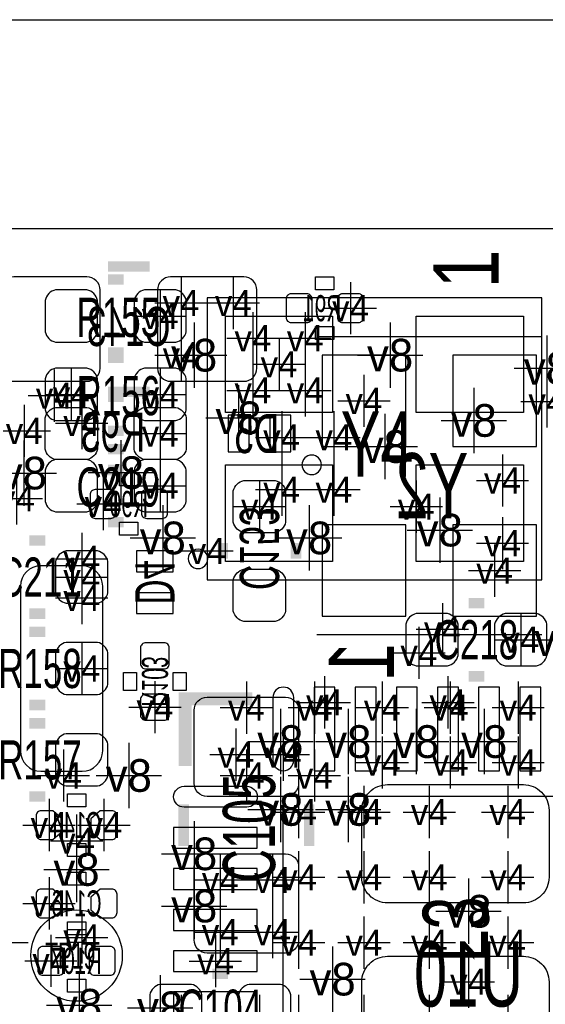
# Model space of a CAD drawing. Extents: x -64 to 356, y -42 to 255.
# Tile 17 of 31: x 25.56 to 30.67, y 16.27 to 25.84. Entities that reach past the tile are written whole.
import ezdxf
from ezdxf.enums import TextEntityAlignment as Align

# ---------------------------------------------------------------- set-up
doc = ezdxf.new("R2010")
doc.units = 0
for name, color, linetype in [('BG_OUTLINE', 7, 'CONTINUOUS'), ('BG_PANEL', 7, 'CONTINUOUS'), ('MA_NCLEGEND-1-2', 7, 'CONTINUOUS'), ('MA_NCLEGEND-14-15', 7, 'CONTINUOUS'), ('MA_NCLEGEND-15-16', 7, 'CONTINUOUS'), ('MA_NCLEGEND-2-3', 7, 'CONTINUOUS'), ('MA_NCLEGEND-3-14', 7, 'CONTINUOUS'), ('PG_SILKSCREEN_BOTTOM', 7, 'CONTINUOUS'), ('PG_SILKSCREEN_TOP', 7, 'CONTINUOUS'), ('PIN_BOTTOM', 7, 'CONTINUOUS'), ('PIN_TOP', 7, 'CONTINUOUS'), ('RD_ASSEMBLY_BOTTOM', 7, 'CONTINUOUS'), ('RD_ASSEMBLY_TOP', 7, 'CONTINUOUS')]:
    doc.layers.add(name, color=color, linetype=linetype)

# ---------------------------------------------------------------- blocks, each defined once
blk = doc.blocks.new('FIGURE_CROSS')
for points in [[(0, 0.5), (0, -0.5)], [(-0.5, 0), (0.5, 0)]]:
    blk.add_lwpolyline(points)

msp = doc.modelspace()

# ---------------------------------------------------------------- linework, layer by layer
at = {"layer": 'BG_OUTLINE'}
msp.add_lwpolyline([(-1.5875, 22.9235, -0.414205), (-0.6985, 23.8125), (48.3235, 23.8125, -0.414199), (49.2125, 22.9235), (49.2125, 20.5105), (49.2125, 1.7145), (49.2125, -0.6985, -0.414223), (48.3235, -1.5875), (-0.6985, -1.5875, -0.414228), (-1.5875, -0.6985)], format="xyb", close=True, dxfattribs=at)
at = {"layer": 'BG_PANEL'}
for points in [[(-0.694182, 25.8445), (48.327818, 25.8445)], [(-0.694182, 23.8125), (48.327818, 23.8125)]]:
    msp.add_lwpolyline(points, dxfattribs=at)
at = {"layer": 'PG_SILKSCREEN_BOTTOM'}
for points, const_width in [([(26.8224, 23.4442), (26.416, 23.4442)], 0.1016), ([(26.8224, 22.225), (26.416, 22.225)], 0.1016), ([(26.5684, 22.1742), (26.416, 22.1742)], 0.1016), ([(26.5684, 21.463), (26.416, 21.463)], 0.1016), ([(27.5336, 20.5994), (27.5336, 20.7518)], 0.1016), ([(28.2448, 20.5994), (28.2448, 20.7518)], 0.1016), ([(27.168348, 18.584672), (27.168348, 19.237452), (27.821128, 19.237452)], 0.127)]:
    msp.add_lwpolyline(points, dxfattribs=dict(at, const_width=const_width))
for points in [[(28.4353, 23.2156), (28.4353, 23.3426), (28.6131, 23.3426), (28.6131, 23.2156)], [(28.4353, 22.733), (28.4353, 22.86), (28.6131, 22.86), (28.6131, 22.733)], [(26.7081, 21.4376), (26.7081, 21.3106), (26.5303, 21.3106), (26.5303, 21.4376)], [(26.7081, 20.955), (26.7081, 20.828), (26.5303, 20.828), (26.5303, 20.955)], [(26.5684, 19.4945), (26.6954, 19.4945), (26.6954, 19.3167), (26.5684, 19.3167)], [(27.051, 19.4945), (27.178, 19.4945), (27.178, 19.3167), (27.051, 19.3167)], [(26.2001, 18.3134), (26.2001, 18.1864), (26.0223, 18.1864), (26.0223, 18.3134)], [(26.2001, 17.8308), (26.2001, 17.7038), (26.0223, 17.7038), (26.0223, 17.8308)], [(26.2001, 17.5514), (26.2001, 17.4244), (26.0223, 17.4244), (26.0223, 17.5514)], [(26.2001, 17.0688), (26.2001, 16.9418), (26.0223, 16.9418), (26.0223, 17.0688)], [(26.2001, 16.9926), (26.2001, 16.8656), (26.0223, 16.8656), (26.0223, 16.9926)], [(26.2001, 16.51), (26.2001, 16.383), (26.0223, 16.383), (26.0223, 16.51)]]:
    msp.add_lwpolyline(points, close=True, dxfattribs=at)
for points in [[(30.6324, 22.7584), (28.448, 22.7584)], [(28.448, 19.8628), (30.6324, 19.8628)]]:
    msp.add_lwpolyline(points, dxfattribs=at)
for points in [[(28.492196, 21.5138, 1), (28.302204, 21.5138, 1), (28.492196, 21.5138)], [(27.387296, 20.5994, 1.000632), (27.197304, 20.5994, 0.999369), (27.387296, 20.5994)]]:
    msp.add_lwpolyline(points, format="xyb", dxfattribs=at)
at = {"layer": 'PG_SILKSCREEN_TOP', "const_width": 0.1016}
for points in [[(26.416, 23.3172), (26.5684, 23.3172)], [(26.416, 22.606), (26.5684, 22.606)], [(26.5684, 22.5552), (26.416, 22.5552)], [(26.5684, 21.844), (26.416, 21.844)], [(26.416, 21.6662), (26.5684, 21.6662)], [(26.416, 20.955), (26.5684, 20.955)], [(25.654, 20.7772), (25.8064, 20.7772)], [(30.0736, 20.1676), (29.9212, 20.1676)], [(25.654, 20.066), (25.8064, 20.066)], [(25.8064, 19.8882), (25.654, 19.8882)], [(30.0736, 19.4564), (29.9212, 19.4564)], [(25.8064, 19.177), (25.654, 19.177)], [(25.8064, 18.9992), (25.654, 18.9992)], [(25.8064, 18.288), (25.654, 18.288)], [(27.1526, 17.8054), (27.1526, 18.2118)], [(28.3718, 17.8054), (28.3718, 18.2118)], [(27.432, 16.5608), (27.5844, 16.5608)]]:
    msp.add_lwpolyline(points, dxfattribs=at)
at = {"layer": 'PG_SILKSCREEN_TOP'}
msp.add_lwpolyline([(30.6324, 23.1394), (27.3812, 23.1394), (27.3812, 20.3962), (30.6324, 20.3962)], close=True, dxfattribs=at)
at = {"layer": 'PIN_BOTTOM'}
for points in [[(25.3746, 23.2156), (25.3746, 22.4536, 0.414214), (25.5016, 22.3266), (26.2128, 22.3266, 0.414214), (26.3398, 22.4536), (26.3398, 23.2156, 0.414214), (26.2128, 23.3426), (25.5016, 23.3426, 0.414214)], [(26.8986, 23.2156), (26.8986, 22.4536, 0.414214), (27.0256, 22.3266), (27.7368, 22.3266, 0.414214), (27.8638, 22.4536), (27.8638, 23.2156, 0.414214), (27.7368, 23.3426), (27.0256, 23.3426, 0.414214)], [(28.147264, 22.9489, 0.414214), (28.198064, 22.8981), (28.350464, 22.8981, 0.414214), (28.401264, 22.9489), (28.401264, 23.1267, 0.414214), (28.350464, 23.1775), (28.198064, 23.1775, 0.414214), (28.147264, 23.1267)], [(28.647136, 22.9489, 0.414214), (28.697936, 22.8981), (28.850336, 22.8981, 0.414214), (28.901136, 22.9489), (28.901136, 23.1267, 0.414214), (28.850336, 23.1775), (28.697936, 23.1775, 0.414214), (28.647136, 23.1267)], [(26.2128, 21.5646), (25.908, 21.5646, -0.294587), (25.8064, 21.6662), (25.8064, 21.971, -0.294587), (25.908, 22.0726), (26.2128, 22.0726, -0.294587), (26.3144, 21.971), (26.3144, 21.6662, -0.294587)], [(27.0764, 21.5646), (26.7716, 21.5646, -0.294587), (26.67, 21.6662), (26.67, 21.971, -0.294587), (26.7716, 22.0726), (27.0764, 22.0726, -0.294587), (27.178, 21.971), (27.178, 21.6662, -0.294587)], [(26.496264, 21.2217, 0.414214), (26.445464, 21.2725), (26.293064, 21.2725, 0.414214), (26.242264, 21.2217), (26.242264, 21.0439, 0.414214), (26.293064, 20.9931), (26.445464, 20.9931, 0.414214), (26.496264, 21.0439)], [(26.996136, 21.2217, 0.414214), (26.945336, 21.2725), (26.792936, 21.2725, 0.414214), (26.742136, 21.2217), (26.742136, 21.0439, 0.414214), (26.792936, 20.9931), (26.945336, 20.9931, 0.414214), (26.996136, 21.0439)], [(27.6352, 20.955), (27.6352, 21.2598, -0.294587), (27.7368, 21.3614), (28.0416, 21.3614, -0.294587), (28.1432, 21.2598), (28.1432, 20.955, -0.294587), (28.0416, 20.8534), (27.7368, 20.8534, -0.294587)], [(26.165302, 20.53209), (25.765506, 20.53209, 0.414026), (25.565354, 20.332192), (25.565354, 18.731992, 0.414026), (25.765506, 18.532094), (26.165302, 18.532094, 0.414026), (26.365454, 18.731992), (26.365454, 20.332192, 0.414026)], [(27.6352, 20.0914), (27.6352, 20.3962, -0.294587), (27.7368, 20.4978), (28.0416, 20.4978, -0.294587), (28.1432, 20.3962), (28.1432, 20.0914, -0.294587), (28.0416, 19.9898), (27.7368, 19.9898, -0.294587)], [(26.7843, 19.782536, 0.414214), (26.7335, 19.731736), (26.7335, 19.579336, 0.414214), (26.7843, 19.528536), (26.9621, 19.528536, 0.414214), (27.0129, 19.579336), (27.0129, 19.731736, 0.414214), (26.9621, 19.782536)], [(28.019502, 19.24939), (28.019502, 18.63979, 1), (28.222702, 18.63979), (28.222702, 19.24939, 1)], [(26.7843, 19.282664, 0.414214), (26.7335, 19.231864), (26.7335, 19.079464, 0.414214), (26.7843, 19.028664), (26.9621, 19.028664, 0.414214), (27.0129, 19.079464), (27.0129, 19.231864, 0.414214), (26.9621, 19.282664)], [(27.76601, 18.183098), (27.15641, 18.183098, -1), (27.15641, 18.386298), (27.76601, 18.386298, -1)], [(25.880822, 18.1483), (25.7683, 18.1483, 0.414214), (25.7175, 18.0975), (25.7175, 17.9197, 0.414214), (25.7683, 17.8689), (25.880822, 17.8689), (25.9715, 17.946878), (25.9715, 18.070322)], [(26.341578, 17.8689), (26.4541, 17.8689, 0.414214), (26.5049, 17.9197), (26.5049, 18.0975, 0.414214), (26.4541, 18.1483), (26.341578, 18.1483), (26.2509, 18.070322), (26.2509, 17.946878)], [(25.880822, 17.3863), (25.7683, 17.3863, 0.414214), (25.7175, 17.3355), (25.7175, 17.1577, 0.414214), (25.7683, 17.1069), (25.880822, 17.1069), (25.9715, 17.184878), (25.9715, 17.308322)], [(26.341578, 17.1069), (26.4541, 17.1069, 0.414214), (26.5049, 17.1577), (26.5049, 17.3355, 0.414214), (26.4541, 17.3863), (26.341578, 17.3863), (26.2509, 17.308322), (26.2509, 17.184878)], [(25.988264, 16.7767, 0.414214), (25.937464, 16.8275), (25.785064, 16.8275, 0.414214), (25.734264, 16.7767), (25.734264, 16.5989, 0.414214), (25.785064, 16.5481), (25.937464, 16.5481, 0.414214), (25.988264, 16.5989)], [(26.488136, 16.7767, 0.414214), (26.437336, 16.8275), (26.284936, 16.8275, 0.414214), (26.234136, 16.7767), (26.234136, 16.5989, 0.414214), (26.284936, 16.5481), (26.437336, 16.5481, 0.414214), (26.488136, 16.5989)]]:
    msp.add_lwpolyline(points, format="xyb", close=True, dxfattribs=at)
for points in [[(28.4988, 21.6916), (29.3116, 21.6916), (29.3116, 22.5806), (28.4988, 22.5806)], [(29.7688, 21.6916), (30.5816, 21.6916), (30.5816, 22.5806), (29.7688, 22.5806)], [(27.7876, 21.6408), (27.7876, 21.9964), (27.5844, 21.9964), (27.5844, 21.6408)], [(28.194, 21.6408), (28.194, 21.9964), (27.9908, 21.9964), (27.9908, 21.6408)], [(28.4988, 20.0406), (29.3116, 20.0406), (29.3116, 20.9296), (28.4988, 20.9296)], [(29.7688, 20.0406), (30.5816, 20.0406), (30.5816, 20.9296), (29.7688, 20.9296)], [(27.051, 20.6756), (26.6954, 20.6756), (26.6954, 20.4724), (27.051, 20.4724)], [(27.051, 20.2692), (26.6954, 20.2692), (26.6954, 20.066), (27.051, 20.066)], [(28.419552, 18.53819), (28.622752, 18.53819), (28.622752, 19.35099), (28.419552, 19.35099)], [(28.819602, 18.53819), (29.022802, 18.53819), (29.022802, 19.35099), (28.819602, 19.35099)], [(29.219652, 18.53819), (29.422852, 18.53819), (29.422852, 19.35099), (29.219652, 19.35099)], [(29.619702, 18.53819), (29.822902, 18.53819), (29.822902, 19.35099), (29.619702, 19.35099)], [(30.019498, 18.53819), (30.222698, 18.53819), (30.222698, 19.35099), (30.019498, 19.35099)], [(30.419548, 18.53819), (30.622748, 18.53819), (30.622748, 19.35099), (30.419548, 19.35099)], [(31.7246, 14.6812), (31.7246, 18.288), (28.1178, 18.288), (28.1178, 14.6812)], [(27.86761, 17.783048), (27.86761, 17.986248), (27.05481, 17.986248), (27.05481, 17.783048)], [(27.86761, 17.382998), (27.86761, 17.586198), (27.05481, 17.586198), (27.05481, 17.382998)], [(27.86761, 16.982948), (27.86761, 17.186148), (27.05481, 17.186148), (27.05481, 16.982948)], [(27.86761, 16.582898), (27.86761, 16.786098), (27.05481, 16.786098), (27.05481, 16.582898)], [(27.86761, 16.183102), (27.86761, 16.386302), (27.05481, 16.386302), (27.05481, 16.183102)]]:
    msp.add_lwpolyline(points, close=True, dxfattribs=at)
at = {"layer": 'PIN_TOP'}
for points in [[(25.908, 22.7076), (26.2128, 22.7076, 0.294587), (26.3144, 22.8092), (26.3144, 23.114, 0.294587), (26.2128, 23.2156), (25.908, 23.2156, 0.294587), (25.8064, 23.114), (25.8064, 22.8092, 0.294587)], [(26.7716, 22.7076), (27.0764, 22.7076, 0.294587), (27.178, 22.8092), (27.178, 23.114, 0.294587), (27.0764, 23.2156), (26.7716, 23.2156, 0.294587), (26.67, 23.114), (26.67, 22.8092, 0.294587)], [(26.2128, 22.4536), (25.908, 22.4536, 0.294587), (25.8064, 22.352), (25.8064, 22.0472, 0.294587), (25.908, 21.9456), (26.2128, 21.9456, 0.294587), (26.3144, 22.0472), (26.3144, 22.352, 0.294587)], [(27.0764, 22.4536), (26.7716, 22.4536, 0.294587), (26.67, 22.352), (26.67, 22.0472, 0.294587), (26.7716, 21.9456), (27.0764, 21.9456, 0.294587), (27.178, 22.0472), (27.178, 22.352, 0.294587)], [(25.908, 21.0566), (26.2128, 21.0566, 0.294587), (26.3144, 21.1582), (26.3144, 21.463, 0.294587), (26.2128, 21.5646), (25.908, 21.5646, 0.294587), (25.8064, 21.463), (25.8064, 21.1582, 0.294587)], [(26.7716, 21.0566), (27.0764, 21.0566, 0.294587), (27.178, 21.1582), (27.178, 21.463, 0.294587), (27.0764, 21.5646), (26.7716, 21.5646, 0.294587), (26.67, 21.463), (26.67, 21.1582, 0.294587)], [(26.0096, 20.1676), (26.3144, 20.1676, 0.294587), (26.416, 20.2692), (26.416, 20.574, 0.294587), (26.3144, 20.6756), (26.0096, 20.6756, 0.294587), (25.908, 20.574), (25.908, 20.2692, 0.294587)], [(29.718, 20.066), (29.4132, 20.066, 0.294587), (29.3116, 19.9644), (29.3116, 19.6596, 0.294587), (29.4132, 19.558), (29.718, 19.558, 0.294587), (29.8196, 19.6596), (29.8196, 19.9644, 0.294587)], [(30.5816, 20.066), (30.2768, 20.066, 0.294587), (30.1752, 19.9644), (30.1752, 19.6596, 0.294587), (30.2768, 19.558), (30.5816, 19.558, 0.294587), (30.6832, 19.6596), (30.6832, 19.9644, 0.294587)], [(26.3144, 19.7866), (26.0096, 19.7866, 0.294587), (25.908, 19.685), (25.908, 19.3802, 0.294587), (26.0096, 19.2786), (26.3144, 19.2786, 0.294587), (26.416, 19.3802), (26.416, 19.685, 0.294587)], [(27.3812, 19.2532), (28.1432, 19.2532, -0.414214), (28.2702, 19.1262), (28.2702, 18.415, -0.414214), (28.1432, 18.288), (27.3812, 18.288, -0.414214), (27.2542, 18.415), (27.2542, 19.1262, -0.414214)], [(26.3144, 18.8976), (26.0096, 18.8976, 0.294587), (25.908, 18.796), (25.908, 18.4912, 0.294587), (26.0096, 18.3896), (26.3144, 18.3896, 0.294587), (26.416, 18.4912), (26.416, 18.796, 0.294587)], [(30.704282, 18.152618), (30.704282, 17.502378, -0.41444), (30.454092, 17.252442), (29.134308, 17.252442, -0.41444), (28.884118, 17.502378), (28.884118, 18.152618, -0.41444), (29.134308, 18.402554), (30.454092, 18.402554, -0.41444)], [(27.3812, 17.7292), (28.1432, 17.7292, -0.414214), (28.2702, 17.6022), (28.2702, 16.891, -0.414214), (28.1432, 16.764), (27.3812, 16.764, -0.414214), (27.2542, 16.891), (27.2542, 17.6022, -0.414214)], [(28.884118, 15.832582), (28.884118, 16.482822, -0.41444), (29.134308, 16.732758), (30.454092, 16.732758, -0.41444), (30.704282, 16.482822), (30.704282, 15.832582, -0.41444), (30.454092, 15.582646), (29.134308, 15.582646, -0.41444)], [(26.924, 15.9512), (27.2288, 15.9512, 0.294587), (27.3304, 16.0528), (27.3304, 16.3576, 0.294587), (27.2288, 16.4592), (26.924, 16.4592, 0.294587), (26.8224, 16.3576), (26.8224, 16.0528, 0.294587)], [(27.7876, 15.9512), (28.0924, 15.9512, 0.294587), (28.194, 16.0528), (28.194, 16.3576, 0.294587), (28.0924, 16.4592), (27.7876, 16.4592, 0.294587), (27.686, 16.3576), (27.686, 16.0528, 0.294587)]]:
    msp.add_lwpolyline(points, format="xyb", close=True, dxfattribs=at)
for points in [[(28.6004, 22.9616), (28.6004, 22.0218), (27.559, 22.0218), (27.559, 22.9616)], [(30.4546, 22.9616), (30.4546, 22.0218), (29.4132, 22.0218), (29.4132, 22.9616)], [(28.6004, 21.5138), (28.6004, 20.574), (27.559, 20.574), (27.559, 21.5138)], [(30.4546, 21.5138), (30.4546, 20.574), (29.4132, 20.574), (29.4132, 21.5138)]]:
    msp.add_lwpolyline(points, close=True, dxfattribs=at)
msp.add_circle((26.1112, 16.7386), 0.4445, dxfattribs=at)

# ---------------------------------------------------------------- block references
at = {"layer": 'MA_NCLEGEND-1-2', "xscale": 0.508, "yscale": 0.508}
for p in [(26.924, 22.9616), (27.8257, 22.7457), (28.3337, 22.7457), (28.0797, 22.4917), (26.0604, 22.1996), (26.924, 22.1996), (27.8257, 22.2377), (28.3337, 22.2377), (26.924, 21.3106), (30.2514, 21.3614), (25.527, 21.187664), (30.2514, 20.7518), (26.162, 20.4216), (29.6672, 19.9136), (30.4292, 19.812), (29.4386, 19.685), (26.162, 19.5326), (27.7622, 19.1516), (28.4226, 19.1516), (29.083, 19.1516), (29.7434, 19.1516), (30.4038, 19.1516), (29.083, 18.6182), (29.7434, 18.6182), (30.4038, 18.6182), (27.7622, 18.4912), (28.4226, 18.4912), (27.5082, 17.4752), (28.0162, 17.4752), (27.5082, 16.9672), (28.0162, 16.9672), (27.1272, 16.1036), (27.8892, 16.1036)]:
    msp.add_blockref('FIGURE_CROSS', p, dxfattribs=at)
at = {"layer": 'MA_NCLEGEND-14-15', "xscale": 0.508, "yscale": 0.508}
for p in [(25.8953, 22.1869), (30.6832, 22.130258), (25.6032, 21.844), (26.924, 21.8186), (29.4132, 21.1074), (27.3812, 20.6756), (26.162, 20.5994), (26.162, 20.2184), (28.521152, 19.2024), (29.721302, 19.2024), (27.6606, 18.6944), (25.9842, 18.4912), (26.3779, 18.0086), (26.162, 16.9164)]:
    msp.add_blockref('FIGURE_CROSS', p, dxfattribs=at)
at = {"layer": 'MA_NCLEGEND-15-16', "xscale": 0.508, "yscale": 0.508}
for p in [(27.1272, 23.0886), (27.6352, 23.0886), (28.774136, 23.0378), (27.1272, 22.5806), (28.9052, 22.1361), (26.162, 21.9202), (26.924, 21.8186), (26.369264, 21.1328), (27.8892, 21.1074), (27.3812, 20.6756), (30.1752, 20.4851), (28.521152, 19.2024), (29.721302, 19.2024), (26.8732, 19.155664), (28.121102, 18.6944), (28.2702, 18.1356), (28.9052, 18.1356), (29.5402, 18.1356), (30.3022, 18.1356), (25.8445, 18.0086), (26.3779, 18.0086), (28.2702, 17.5006), (28.9052, 17.5006), (29.5402, 17.5006), (30.3022, 17.5006), (25.8445, 17.2466), (28.2702, 16.8656), (28.9052, 16.8656), (29.5402, 16.8656), (30.3022, 16.8656), (25.861264, 16.6878), (27.46121, 16.684498), (29.9212, 16.4846), (28.2702, 16.1036), (28.9052, 16.1036), (29.5402, 16.1036), (30.3022, 16.1036)]:
    msp.add_blockref('FIGURE_CROSS', p, dxfattribs=at)
at = {"layer": 'MA_NCLEGEND-2-3', "xscale": 0.508, "yscale": 0.508}
for p in [(26.924, 22.9616), (26.0604, 22.1996), (26.924, 22.1996), (30.6832, 22.130258), (28.1051, 21.7805), (28.6131, 21.7805), (30.2514, 21.3614), (28.1051, 21.2725), (28.6131, 21.2725), (25.527, 21.187664), (29.4132, 21.1074), (30.2514, 20.7518), (30.4292, 19.812), (27.7622, 19.1516), (28.4226, 19.1516), (29.083, 19.1516), (29.7434, 19.1516), (30.4038, 19.1516), (29.083, 18.6182), (29.7434, 18.6182), (30.4038, 18.6182), (27.7622, 18.4912), (28.4226, 18.4912), (26.1112, 17.8562), (27.5082, 17.4752), (28.0162, 17.4752), (27.5082, 16.9672), (28.0162, 16.9672), (27.8892, 16.1036)]:
    msp.add_blockref('FIGURE_CROSS', p, dxfattribs=at)
at = {"layer": 'MA_NCLEGEND-3-14', "xscale": 0.635, "yscale": 0.635}
for p in [(27.2542, 22.5806), (29.1592, 22.5806), (30.6832, 22.4536), (27.686, 21.971), (29.972, 21.9456), (29.1084, 21.6916), (25.599136, 21.433536), (26.543, 21.4376), (29.6418, 20.8788), (26.9494, 20.8026), (28.3718, 20.8026), (30.7848, 19.812), (28.0924, 18.8214), (28.7528, 18.8214), (29.4132, 18.8214), (30.0736, 18.8214), (26.6192, 18.4912), (28.0924, 18.161), (28.7528, 18.161), (27.2542, 17.7292), (26.1112, 17.5768), (27.2542, 17.2212), (29.9212, 17.1704), (25.3238, 16.8656), (28.6004, 16.51), (26.1366, 16.256), (26.924, 16.2306)]:
    msp.add_blockref('FIGURE_CROSS', p, dxfattribs=at)

# ---------------------------------------------------------------- texts
at = {"layer": 'MA_NCLEGEND-1-2'}
for p in [(26.924, 22.9616), (27.8257, 22.7457), (28.3337, 22.7457), (28.0797, 22.4917), (26.0604, 22.1996), (26.924, 22.1996), (27.8257, 22.2377), (28.3337, 22.2377), (30.2514, 21.3614), (26.924, 21.3106), (25.527, 21.187664), (30.2514, 20.7518), (26.162, 20.4216), (29.6672, 19.9136), (30.4292, 19.812), (29.4386, 19.685), (26.162, 19.5326), (27.7622, 19.1516), (28.4226, 19.1516), (29.083, 19.1516), (29.7434, 19.1516), (30.4038, 19.1516), (29.083, 18.6182), (29.7434, 18.6182), (30.4038, 18.6182), (27.7622, 18.4912), (28.4226, 18.4912), (27.5082, 17.4752), (28.0162, 17.4752), (27.5082, 16.9672), (28.0162, 16.9672)]:
    msp.add_text('v4', height=0.254, dxfattribs=at).set_placement(p, align=Align.MIDDLE_CENTER)
at = {"layer": 'MA_NCLEGEND-14-15'}
for p in [(25.8953, 22.1869), (30.6832, 22.130258), (25.6032, 21.844), (26.924, 21.8186), (29.4132, 21.1074), (27.3812, 20.6756), (26.162, 20.5994), (26.162, 20.2184), (28.521152, 19.2024), (29.721302, 19.2024), (27.6606, 18.6944), (25.9842, 18.4912), (26.3779, 18.0086), (26.162, 16.9164)]:
    msp.add_text('v4', height=0.254, dxfattribs=at).set_placement(p, align=Align.MIDDLE_CENTER)
at = {"layer": 'MA_NCLEGEND-15-16'}
for p in [(27.1272, 23.0886), (27.6352, 23.0886), (28.774136, 23.0378), (27.1272, 22.5806), (28.9052, 22.1361), (26.162, 21.9202), (26.924, 21.8186), (26.369264, 21.1328), (27.8892, 21.1074), (27.3812, 20.6756), (30.1752, 20.4851), (26.8732, 19.155664), (28.521152, 19.2024), (29.721302, 19.2024), (28.121102, 18.6944), (28.2702, 18.1356), (28.9052, 18.1356), (29.5402, 18.1356), (30.3022, 18.1356), (25.8445, 18.0086), (26.3779, 18.0086), (28.2702, 17.5006), (28.9052, 17.5006), (29.5402, 17.5006), (30.3022, 17.5006), (25.8445, 17.2466), (28.2702, 16.8656), (28.9052, 16.8656), (29.5402, 16.8656), (30.3022, 16.8656), (25.861264, 16.6878), (27.46121, 16.684498), (29.9212, 16.4846)]:
    msp.add_text('v4', height=0.254, dxfattribs=at).set_placement(p, align=Align.MIDDLE_CENTER)
at = {"layer": 'MA_NCLEGEND-2-3'}
for p in [(26.924, 22.9616), (26.0604, 22.1996), (26.924, 22.1996), (30.6832, 22.130258), (28.1051, 21.7805), (28.6131, 21.7805), (30.2514, 21.3614), (28.1051, 21.2725), (28.6131, 21.2725), (25.527, 21.187664), (29.4132, 21.1074), (30.2514, 20.7518), (30.4292, 19.812), (27.7622, 19.1516), (28.4226, 19.1516), (29.083, 19.1516), (29.7434, 19.1516), (30.4038, 19.1516), (29.083, 18.6182), (29.7434, 18.6182), (30.4038, 18.6182), (27.7622, 18.4912), (28.4226, 18.4912), (26.1112, 17.8562), (27.5082, 17.4752), (28.0162, 17.4752), (27.5082, 16.9672), (28.0162, 16.9672)]:
    msp.add_text('v4', height=0.254, dxfattribs=at).set_placement(p, align=Align.MIDDLE_CENTER)
at = {"layer": 'MA_NCLEGEND-3-14'}
for p in [(27.2542, 22.5806), (29.1592, 22.5806), (30.6832, 22.4536), (27.686, 21.971), (29.972, 21.9456), (29.1084, 21.6916), (25.599136, 21.433536), (26.543, 21.4376), (29.6418, 20.8788), (26.9494, 20.8026), (28.3718, 20.8026), (30.7848, 19.812), (28.0924, 18.8214), (28.7528, 18.8214), (29.4132, 18.8214), (30.0736, 18.8214), (26.6192, 18.4912), (28.0924, 18.161), (28.7528, 18.161), (27.2542, 17.7292), (26.1112, 17.5768), (27.2542, 17.2212), (29.9212, 17.1704), (28.6004, 16.51), (26.1366, 16.256), (26.924, 16.2306)]:
    msp.add_text('v8', height=0.3175, dxfattribs=at).set_placement(p, align=Align.MIDDLE_CENTER)
at = {"layer": 'PG_SILKSCREEN_BOTTOM', "text_generation_flag": 2, "width": 0.8}
msp.add_text('1', height=0.635, rotation=90, dxfattribs=at).set_placement((29.1973, 19.6088), align=Align.CENTER)
at = {"layer": 'PG_SILKSCREEN_TOP', "width": 0.8}
msp.add_text('1', height=0.635, rotation=90, dxfattribs=at).set_placement((30.2133, 23.4188), align=Align.CENTER)
at = {"layer": 'RD_ASSEMBLY_BOTTOM', "text_generation_flag": 2}
for s, height, width, p in [('R91', 0.254, 0.6, (28.4988, 22.9108)), ('C143', 0.381, 0.666667, (26.6192, 22.6695)), ('R93', 0.381, 0.666667, (26.4668, 21.6408)), ('D5', 0.381, 0.666667, (27.8638, 21.6281)), ('Y2', 0.635, 0.68, (29.5656, 20.9931)), ('R90', 0.254, 0.6, (26.6192, 21.0058)), ('C144', 0.254, 0.6, (26.1112, 17.8816)), ('C146', 0.254, 0.6, (26.1112, 17.1196)), ('U10', 0.635, 0.68, (29.9212, 16.2433)), ('R107', 0.254, 0.6, (26.1112, 16.5608))]:
    msp.add_text(s, height=height, dxfattribs=dict(at, width=width)).set_placement(p, align=Align.CENTER)
for s, height, width, p in [('C153', 0.381, 0.666667, (27.6987, 20.701)), ('D4', 0.381, 0.666667, (26.6827, 20.3708)), ('R103', 0.254, 0.6, (26.7462, 19.4056))]:
    msp.add_text(s, height=height, rotation=270, dxfattribs=dict(at, width=width)).set_placement(p, align=Align.CENTER)
at = {"layer": 'RD_ASSEMBLY_TOP'}
for s, height, width, p in [('R155', 0.381, 0.666667, (26.5176, 22.7584)), ('R156', 0.381, 0.666667, (26.5176, 21.9964)), ('Y4', 0.635, 0.68, (29.0322, 21.3995)), ('C219', 0.381, 0.666667, (26.5176, 21.1074)), ('C211', 0.381, 0.666667, (25.7556, 20.2311)), ('C218', 0.381, 0.666667, (29.9974, 19.6215)), ('R158', 0.381, 0.666667, (25.7556, 19.3421)), ('R157', 0.381, 0.666667, (25.7556, 18.4531)), ('C104', 0.381, 0.666667, (27.5082, 16.0274))]:
    msp.add_text(s, height=height, dxfattribs=dict(at, width=width)).set_placement(p, align=Align.CENTER)
for s, height, width, p in [('C105', 0.508, 0.65, (28.0416, 17.9832)), ('L3', 0.635, 0.68, (30.1117, 16.9926))]:
    msp.add_text(s, height=height, rotation=90, dxfattribs=dict(at, width=width)).set_placement(p, align=Align.CENTER)
at = {"layer": 'RD_ASSEMBLY_TOP', "width": 0.6}
msp.add_text('TP19', height=0.254, dxfattribs=at).set_placement((25.8064, 16.6116))

doc.saveas('drawing.dxf')
